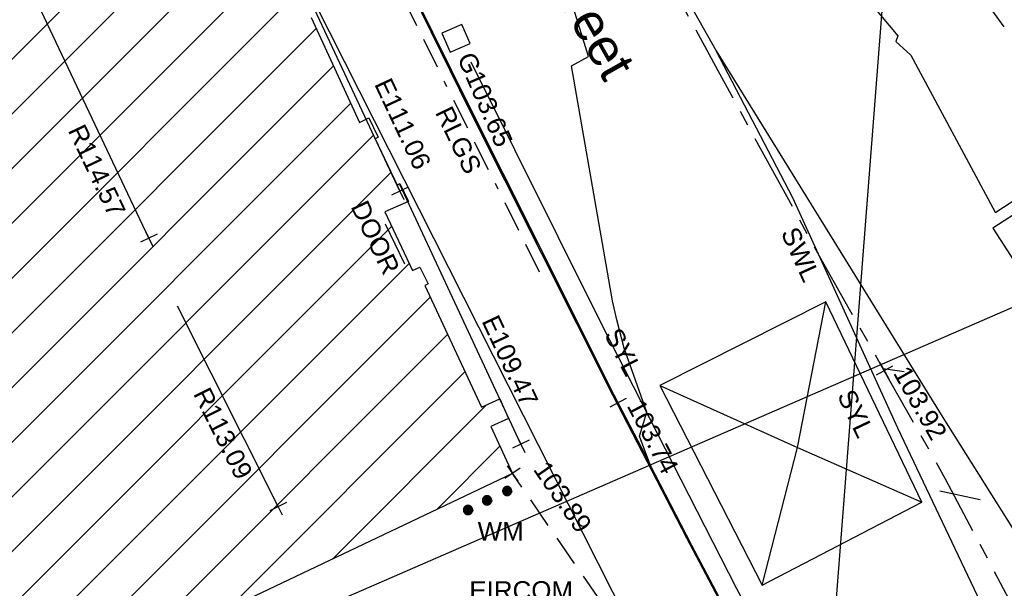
# Model space of a CAD drawing. Extents: x 635157 to 635442, y 694407 to 694910.
# Tile 59 of 103: x 635250 to 635265, y 694677 to 694686. Entities that reach past the tile are written whole.
import ezdxf

# ---------------------------------------------------------------- set-up
doc = ezdxf.new("R2010")
doc.units = 0
doc.header["$MEASUREMENT"] = 0
for name, pattern in [('BORDER', [1.75, 0.5, -0.25, 0.5, -0.25, 0, -0.25]), ('CENTER', [2, 1.25, -0.25, 0.25, -0.25]), ('DASHED', [0.75, 0.5, -0.25])]:
    doc.linetypes.add(name, pattern=pattern)
doc.layers.get('0').update_dxf_attribs({"color": 12, "linetype": 'CONTINUOUS'})
for name, color, linetype in [('BUILDING', 5, 'CONTINUOUS'), ('CONTOURS_MINOR', 132, 'CONTINUOUS'), ('DOOR', 7, 'CONTINUOUS'), ('DOOR_TXT', 7, 'CONTINUOUS'), ('EAVE', 3, 'CONTINUOUS'), ('EAVE_LVL', 3, 'CONTINUOUS'), ('EIRCOM_COVER_RMK', 3, 'CONTINUOUS'), ('FORM_LINE', 92, 'DASHED'), ('FORM_LINE_LVL', 92, 'CONTINUOUS'), ('GULLY', 151, 'CONTINUOUS'), ('GULLY_LVL', 151, 'CONTINUOUS'), ('HATCHING', 4, 'CONTINUOUS'), ('KERB_BOTTOM', 172, 'CONTINUOUS'), ('KERB_BOTTOM_LVL', 172, 'CONTINUOUS'), ('KERB_TOP', 2, 'CONTINUOUS'), ('MANHOLES', 12, 'CONTINUOUS'), ('MARKINGS_DOUBLE_YELLOW', 9, 'CONTINUOUS'), ('MARKINGS_WHITE_LINE', 9, 'CONTINUOUS'), ('MARKINGS_WHITE_LINE_TXT', 9, 'CONTINUOUS'), ('MARKINGS_YELLOW_LINE', 9, 'CONTINUOUS'), ('MARKINGS_YELLOW_LINE_TXT', 9, 'CONTINUOUS'), ('OVERHEAD_ELECTRIC', 1, 'OH_ELEC'), ('RAILINGS', 7, 'BORDER'), ('RAILINGS_TXT', 7, 'CONTINUOUS'), ('RIDGE', 6, 'CONTINUOUS'), ('RIDGE_LVL', 6, 'CONTINUOUS'), ('ROAD_CROWNLINE', 212, 'CENTER'), ('ROAD_CROWNLINE_LVL', 212, 'CONTINUOUS'), ('TEXT_RMK', 7, 'CONTINUOUS'), ('WATER_METER', 5, 'CONTINUOUS'), ('WATER_METER_TXT', 5, 'CONTINUOUS')]:
    doc.layers.add(name, color=color, linetype=linetype)
doc.styles.add('Arial', font='arial.ttf')
doc.linetypes.add('OH_ELEC', pattern='A,4,-0.4,["OE",Arial,S=0.36,R=0,X=0,Y=-0.18],-1.2', length=5.6)

# ---------------------------------------------------------------- blocks, each defined once
blk = doc.blocks.new('MH_CIR2')
at = {"color": 0, "linetype": 'ByBlock', "flags": 128}
for points in [[(0.5, 0), (0.475, 0.154), (0.404, 0.293), (0.293, 0.404), (0.154, 0.475), (0, 0.5), (-0.154, 0.475), (-0.293, 0.404), (-0.404, 0.293), (-0.475, 0.154), (-0.5, 0), (-0.475, -0.154), (-0.404, -0.293), (-0.293, -0.404), (-0.154, -0.475), (0, -0.5), (0.154, -0.475), (0.293, -0.404), (0.404, -0.293), (0.475, -0.154)], [(-0.499, -0.033), (0.033, 0.499)], [(-0.496, 0.06), (-0.06, 0.496)], [(-0.488, -0.111), (0.111, 0.488)], [(-0.467, -0.18), (0.18, 0.467)], [(-0.467, 0.179), (-0.179, 0.467)], [(-0.438, -0.241), (0.241, 0.438)], [(-0.403, -0.296), (0.296, 0.403)], [(-0.362, -0.345), (0.345, 0.362)], [(-0.315, -0.388), (0.388, 0.315)], [(-0.263, -0.425), (0.425, 0.263)], [(-0.204, -0.456), (0.456, 0.204)], [(-0.138, -0.48), (0.48, 0.138)], [(-0.064, -0.496), (0.496, 0.064)], [(0.5, 0), (0.475, -0.154)], [(0.022, -0.5), (0.5, -0.022)], [(0.128, -0.483), (0.483, -0.128)], [(0.305, -0.396), (0.396, -0.305)]]:
    blk.add_lwpolyline(points, dxfattribs=at)
blk = doc.blocks.new('SPOT')
at = {"color": 0, "linetype": 'ByBlock', "flags": 128}
for points in [[(-0.5, 0), (0.5, 0)], [(0, 0.5), (0, -0.5)]]:
    blk.add_lwpolyline(points, dxfattribs=at)

msp = doc.modelspace()

# ---------------------------------------------------------------- hatches: boundary and pattern name
at = {"layer": 'HATCHING'}
h = msp.add_hatch(dxfattribs=at)
h.set_pattern_fill('ANSI31', color=256, scale=5)
h.paths.add_polyline_path([(635248.349, 694698.27), (635246.716, 694701.645), (635246.773, 694701.674), (635246.628, 694701.969), (635246.508, 694701.913), (635245.908, 694703.094), (635245.675, 694702.976), (635244.42, 694705.509), (635244.114, 694706.175), (635244.064, 694706.155), (635243.08, 694707.037), (635242.68, 694707.898), (635242.573, 694709.194), (635242.622, 694709.22), (635242.242, 694709.954), (635242.105, 694709.901), (635241.673, 694710.778), (635241.779, 694710.831), (635241.711, 694710.958), (635241.665, 694710.931), (635241.253, 694711.718), (635241.332, 694711.772), (635240.351, 694713.772), (635240.127, 694714.186), (635240.089, 694714.167), (635240.035, 694714.282), (635240.097, 694714.338), (635239.937, 694714.652), (635239.863, 694714.638), (635239.694, 694714.995), (635238.967, 694716.654), (635239.04, 694716.703), (635238.746, 694717.301), (635238.694, 694717.476), (635238.654, 694717.463), (635238.015, 694718.897), (635238.06, 694718.921), (635237.577, 694720.022), (635237.536, 694720.005), (635236.592, 694722.235), (635236.542, 694722.216), (635236.172, 694723.098), (635236.178, 694723.179), (635235.019, 694725.669), (635229.287, 694722.576), (635229.175, 694722.366), (635217.011, 694718.767), (635216.325, 694719.051), (635214.705, 694732.399), (635213.084, 694738.616), (635197.756, 694735.699), (635224.235, 694664.431), (635250.801, 694675.383), (635257.488, 694678.565), (635257.139, 694679.325), (635257.425, 694679.454), (635257.349, 694679.626), (635257.283, 694679.767), (635256.989, 694679.633), (635256.07, 694681.604), (635256.128, 694681.629), (635255.989, 694681.898), (635255.871, 694681.844), (635255.423, 694682.79), (635255.797, 694682.953), (635255.662, 694683.243), (635255.623, 694683.221), (635255.534, 694683.412), (635255.269, 694683.974), (635255.27, 694683.975), (635255.122, 694684.29), (635255.018, 694684.239), (635254.234, 694685.935), (635254.328, 694685.985), (635253.533, 694687.68), (635253.504, 694687.739), (635253.496, 694687.734), (635253.313, 694688.116), (635253.163, 694688.412), (635253.129, 694688.393), (635252.744, 694689.24), (635251.913, 694690.884), (635251.859, 694690.854), (635251.393, 694691.853), (635251.417, 694691.865), (635251.253, 694692.19), (635251.243, 694692.185), (635250.69, 694693.243), (635249.9, 694694.878), (635250.038, 694694.959), (635249.874, 694695.275), (635249.813, 694695.236), (635249.026, 694696.849)])
h.paths.add_polyline_path([(635216.049, 694717.938), (635217.764, 694717.938), (635217.764, 694718.397), (635216.049, 694718.397)], flags=24)
h.paths.add_polyline_path([(635224.807, 694721.301), (635226.455, 694721.772), (635226.329, 694722.214), (635224.681, 694721.742)], flags=25)
h.paths.add_polyline_path([(635256.879, 694681.062), (635257.604, 694679.509), (635258.02, 694679.703), (635257.295, 694681.257)], flags=9)
h.paths.add_polyline_path([(635255.143, 694684.894), (635255.871, 694683.341), (635256.287, 694683.536), (635255.559, 694685.089)], flags=25)
h.paths.add_polyline_path([(635250.373, 694694.4), (635251.129, 694692.861), (635251.542, 694693.064), (635250.785, 694694.603)], flags=25)
h.paths.add_polyline_path([(635240.295, 694714.687), (635241.051, 694713.148), (635241.464, 694713.35), (635240.708, 694714.89)], flags=25)
h.paths.add_polyline_path([(635235.593, 694725.111), (635236.281, 694723.543), (635236.695, 694723.725), (635236.007, 694725.292)], flags=25)
h.paths.add_polyline_path([(635244.947, 694705.334), (635245.702, 694703.795), (635246.115, 694703.997), (635245.36, 694705.536)], flags=25)
h.paths.add_polyline_path([(635209.655, 694735.835), (635209.878, 694734.112), (635210.334, 694734.171), (635210.111, 694735.894)], flags=24)
h.paths.add_polyline_path([(635211.597, 694721.629), (635211.821, 694719.906), (635212.276, 694719.965), (635212.053, 694721.688)], flags=24)
h.paths.add_polyline_path([(635218.892, 694719.024), (635219.665, 694717.468), (635220.076, 694717.672), (635219.303, 694719.229)], flags=24)
h.paths.add_polyline_path([(635227.126, 694718.252), (635228.784, 694718.773), (635228.646, 694719.212), (635226.988, 694718.691)], flags=24)
h.paths.add_polyline_path([(635232.012, 694721.747), (635232.748, 694720.172), (635233.164, 694720.367), (635232.429, 694721.941)], flags=24)
h.paths.add_polyline_path([(635240.432, 694703.82), (635241.167, 694702.245), (635241.583, 694702.44), (635240.848, 694704.015)], flags=24)
h.paths.add_polyline_path([(635242.444, 694700.609), (635243.188, 694699.039), (635243.603, 694699.235), (635242.859, 694700.806)], flags=24)
h.paths.add_polyline_path([(635250.189, 694684.144), (635250.933, 694682.573), (635251.348, 694682.77), (635250.604, 694684.34)], flags=24)
h.paths.add_polyline_path([(635252.214, 694679.884), (635252.993, 694678.331), (635253.404, 694678.538), (635252.624, 694680.091)], flags=24)
h.paths.add_polyline_path([(635248.499, 694694.474), (635249.54, 694694.474), (635249.54, 694694.939), (635248.499, 694694.939)], flags=24)
h.paths.add_polyline_path([(635242.614, 694702.495), (635244.844, 694702.495), (635244.844, 694702.96), (635242.614, 694702.96)], flags=24)
h.paths.add_polyline_path([(635241.563, 694704.865), (635243.792, 694704.865), (635243.792, 694705.33), (635241.563, 694705.33)], flags=24)
h.paths.add_polyline_path([(635242.072, 694703.702), (635244.323, 694703.702), (635244.323, 694704.162), (635242.072, 694704.162)], flags=24)
h.paths.add_polyline_path([(635249.604, 694696.446), (635250.226, 694695.152), (635250.64, 694695.351), (635250.018, 694696.645)], flags=25)
h.paths.add_polyline_path([(635248.81, 694692.202), (635250.574, 694692.202), (635250.574, 694692.667), (635248.81, 694692.667)], flags=24)
h.paths.add_polyline_path([(635248.813, 694692.54), (635249.545, 694692.54), (635249.545, 694692.99), (635248.813, 694692.99)], flags=24)
h.paths.add_polyline_path([(635239.111, 694713.727), (635239.843, 694713.727), (635239.843, 694714.177), (635239.111, 694714.177)], flags=24)
h.paths.add_polyline_path([(635245.936, 694700.066), (635246.522, 694698.781), (635246.946, 694698.974), (635246.359, 694700.259)], flags=24)
h.paths.add_polyline_path([(635235.278, 694723.243), (635235.898, 694721.973), (635236.316, 694722.178), (635235.697, 694723.447)], flags=24)
h.paths.add_polyline_path([(635236.631, 694720.127), (635237.191, 694718.831), (635237.619, 694719.016), (635237.058, 694720.312)], flags=24)
h.paths.add_polyline_path([(635238.24, 694716.763), (635238.825, 694715.478), (635239.249, 694715.67), (635238.663, 694716.956)], flags=24)
h.paths.add_polyline_path([(635240.682, 694711.439), (635241.359, 694710.199), (635241.768, 694710.422), (635241.091, 694711.662)], flags=24)
h.paths.add_polyline_path([(635241.876, 694708.008), (635242.528, 694706.755), (635242.941, 694706.97), (635242.289, 694708.223)], flags=24)
h.paths.add_polyline_path([(635249.164, 694694.261), (635249.779, 694692.989), (635250.198, 694693.192), (635249.583, 694694.464)], flags=24)
h.paths.add_polyline_path([(635250.635, 694692.032), (635251.225, 694690.749), (635251.648, 694690.943), (635251.058, 694692.226)], flags=24)
h.paths.add_polyline_path([(635252.783, 694687.411), (635253.384, 694686.133), (635253.806, 694686.331), (635253.204, 694687.609)], flags=24)
h.paths.add_polyline_path([(635254.76, 694682.914), (635255.369, 694681.639), (635255.789, 694681.84), (635255.18, 694683.114)], flags=24)
h.paths.add_polyline_path([(635251.055, 694694.155), (635251.934, 694692.389), (635252.351, 694692.596), (635251.472, 694694.363)], flags=25)

# ---------------------------------------------------------------- linework, layer by layer
at = {"layer": 'BUILDING', "flags": 128}
msp.add_lwpolyline([(635254.234, 694685.935), (635255.018, 694684.239), (635255.168, 694684.312), (635255.318, 694683.998), (635255.269, 694683.974), (635255.624, 694683.221), (635255.67, 694683.248), (635255.807, 694682.957), (635255.423, 694682.79), (635255.871, 694681.844), (635255.989, 694681.898), (635256.128, 694681.629), (635256.07, 694681.604), (635256.989, 694679.633), (635257.286, 694679.768), (635257.425, 694679.454), (635257.139, 694679.325), (635257.488, 694678.565), (635250.801, 694675.383)], dxfattribs=at)
at = {"layer": 'CONTOURS_MINOR', "flags": 128}
for points in [[(635255.567, 694686.949), (635256.335, 694685.392), (635256.801, 694684.458), (635257.897, 694682.284), (635259.126, 694679.835), (635259.708, 694678.718), (635259.542, 694679.164), (635259.66, 694679.552), (635259.295, 694680.591), (635259.176, 694681.048), (635259.108, 694681.353), (635258.444, 694685.154), (635258.72, 694685.304), (635257.981, 694687.691)], [(635262.407, 694687.208), (635263.722, 694685.64), (635263.689, 694685.548), (635263.93, 694685.325), (635265.294, 694682.787), (635265.305, 694682.788), (635265.786, 694683.1)]]:
    msp.add_lwpolyline(points, dxfattribs=at)
at = {"layer": 'DOOR', "flags": 128}
msp.add_lwpolyline([(635255.749, 694681.949), (635255.438, 694682.594)], dxfattribs=at)
at = {"layer": 'EAVE', "flags": 128}
for points in [[(635255.668, 694683.126), (635251.259, 694692.533)], [(635257.624, 694679.036), (635255.671, 694683.224)]]:
    msp.add_lwpolyline(points, dxfattribs=at)
at = {"layer": 'FORM_LINE', "flags": 128}
msp.add_lwpolyline([(635259.347, 694675.873), (635257.488, 694678.565)], dxfattribs=at)
at = {"layer": 'GULLY', "flags": 128}
msp.add_lwpolyline([(635256.673, 694685.82), (635256.348, 694685.679), (635256.48, 694685.374), (635256.805, 694685.515)], close=True, dxfattribs=at)
at = {"layer": 'KERB_BOTTOM', "flags": 128}
msp.add_lwpolyline([(635261.761, 694674.802), (635260.391, 694677.401), (635259.196, 694679.704), (635259.128, 694679.836), (635257.861, 694682.374), (635256.813, 694684.464), (635255.6, 694686.913), (635254.753, 694688.662), (635254.7, 694688.771), (635253.631, 694690.927), (635252.421, 694693.508), (635251.55, 694695.324), (635251.479, 694695.435), (635250.836, 694696.856), (635250.455, 694697.69), (635250.352, 694697.916), (635249.503, 694699.729)], dxfattribs=at)
at = {"layer": 'KERB_TOP', "flags": 128}
msp.add_lwpolyline([(635261.592, 694675.086), (635260.308, 694677.516), (635259.11, 694679.827), (635257.961, 694682.124), (635256.79, 694684.452), (635255.558, 694686.959), (635254.678, 694688.734), (635253.45, 694691.253), (635252.386, 694693.533), (635251.768, 694694.802), (635251.452, 694695.476), (635250.825, 694696.846), (635250.244, 694698.033), (635249.499, 694699.707)], dxfattribs=at)
at = {"layer": 'MANHOLES', "flags": 128}
msp.add_lwpolyline([(635265.788, 694682.873), (635265.254, 694682.528), (635265.599, 694681.994), (635266.133, 694682.339)], close=True, dxfattribs=at)
at = {"layer": 'MARKINGS_DOUBLE_YELLOW', "flags": 128}
for points in [[(635257.521, 694697.412), (635259.07, 694694.825), (635260.589, 694692.675), (635261.59, 694691.172), (635263.511, 694688.44), (635265.432, 694685.783)], [(635263.232, 694672.778), (635261.119, 694676.699), (635258.933, 694680.972), (635256.824, 694685.21)]]:
    msp.add_lwpolyline(points, dxfattribs=at)
at = {"layer": 'MARKINGS_WHITE_LINE', "flags": 128}
for points in [[(635253.024, 694693.432), (635255.752, 694694.741), (635257.879, 694690.731), (635258.937, 694688.661), (635260.783, 694685.395), (635264.445, 694679.469), (635268.403, 694673.187), (635272.221, 694667.031), (635273.847, 694663.964), (635275.129, 694661.02), (635276.051, 694658.687), (635276.967, 694656.364), (635277.691, 694654.262)], [(635273.308, 694653.937), (635272.178, 694657.797), (635270.364, 694663.339), (635268.999, 694667.31), (635267.287, 694671.442), (635265.627, 694675.283), (635263.719, 694679.297), (635262.024, 694683.018), (635260.783, 694685.395)], [(635263.482, 694680.258), (635263.82, 694680.211)], [(635264.401, 694678.283), (635265.053, 694678.145)]]:
    msp.add_lwpolyline(points, dxfattribs=at)
at = {"layer": 'MARKINGS_YELLOW_LINE', "flags": 128}
msp.add_lwpolyline([(635259.872, 694679.986), (635261.525, 694676.756), (635264.106, 694678.099), (635262.558, 694681.34)], close=True, dxfattribs=at)
for points in [[(635259.872, 694679.986), (635262.1, 694678.981), (635262.558, 694681.34)], [(635261.525, 694676.756), (635262.1, 694678.981), (635264.106, 694678.099)]]:
    msp.add_lwpolyline(points, dxfattribs=at)
at = {"layer": 'OVERHEAD_ELECTRIC', "flags": 128}
for points in [[(635262.249, 694670.445), (635251.158, 694692.378)], [(635263.885, 694691.526), (635262.249, 694670.445), (635273.812, 694678.059)], [(635269.972, 694683.158), (635249.939, 694674.444)]]:
    msp.add_lwpolyline(points, dxfattribs=at)
at = {"layer": 'RAILINGS', "flags": 128}
msp.add_lwpolyline([(635257.928, 694681.818), (635256.4, 694684.874), (635254.726, 694688.278)], dxfattribs=at)
at = {"layer": 'RIDGE', "flags": 128}
for points in [[(635251.612, 694682.367), (635242.913, 694700.726)], [(635253.7, 694678.028), (635252.073, 694681.268)]]:
    msp.add_lwpolyline(points, dxfattribs=at)
at = {"layer": 'ROAD_CROWNLINE', "flags": 128}
msp.add_lwpolyline([(635208.377, 694510.287), (635209.251, 694512.043), (635212.776, 694519.122), (635213.725, 694520.987), (635217.286, 694527.988), (635218.211, 694529.923), (635220.702, 694535.13), (635222.605, 694538.906), (635223.296, 694540.277), (635225.702, 694544.963), (635227.106, 694547.835), (635227.507, 694548.654), (635230.605, 694555.004), (635231.452, 694556.841), (635233.354, 694560.963), (635234.864, 694564.144), (635235.603, 694565.937), (635236.246, 694567.497), (635238.36, 694572.691), (635239.392, 694575.191), (635240.419, 694577.678), (635241.252, 694579.588), (635241.862, 694581.066), (635242.659, 694582.679), (635243.213, 694583.841), (635243.495, 694584.302), (635244.49, 694585.923), (635245.884, 694587.916), (635247.239, 694589.688), (635249.082, 694591.752), (635249.547, 694592.232), (635250.808, 694593.534), (635252.661, 694595.279), (635254.134, 694596.652), (635256.582, 694598.607), (635256.975, 694598.908), (635257.609, 694599.394), (635259.676, 694600.972), (635262.32, 694603.053), (635263.44, 694604.076), (635264.701, 694605.245), (635265.511, 694605.995), (635267.441, 694608.144), (635269.459, 694611.066), (635270.213, 694613.404), (635271.44, 694617.213), (635273.19, 694622.95), (635274.102, 694625.938), (635275.891, 694632.577), (635276.999, 694636.688), (635277.708, 694640.634), (635277.757, 694642.366), (635277.828, 694644.894), (635277.33, 694648.84), (635276.759, 694652.287), (635276.118, 694654.537), (635275.058, 694657.126), (635273.509, 694661.281), (635272.86, 694662.552), (635270.656, 694666.871), (635268.228, 694671.413), (635267.526, 694672.727), (635264.492, 694678.474), (635263.501, 694680.225), (635262.453, 694682.075), (635260.815, 694685.072), (635258.681, 694688.986), (635257.457, 694691.232), (635255.686, 694694.709), (635254.754, 694696.556), (635254.043, 694697.845), (635253.774, 694698.332), (635250.553, 694704.954), (635249.649, 694706.827), (635248.888, 694708.404), (635247.754, 694710.647), (635246.43, 694713.507), (635245.407, 694715.88), (635244.851, 694717.169), (635242.923, 694721.975), (635241.656, 694725.149), (635240.807, 694727.274), (635239.14, 694731.557), (635238.05, 694734.476), (635237.379, 694736.272), (635235.332, 694741.579), (635234.481, 694743.817), (635233.266, 694747.012), (635231.477, 694751.737), (635231.031, 694753.2), (635230.2, 694755.929), (635229.491, 694758.667), (635229.173, 694760.951), (635228.939, 694762.95), (635228.835, 694763.843), (635228.641, 694766.549), (635228.707, 694768.9), (635229.102, 694772.917), (635229.123, 694773.127), (635230.092, 694782.829), (635230.095, 694782.868), (635230.842, 694791.426), (635230.973, 694792.829), (635231.52, 694798.674), (635231.927, 694802.783), (635232.274, 694806.294), (635232.879, 694812.738), (635233.034, 694814.384), (635233.404, 694819.306), (635233.676, 694822.706), (635234.4, 694831.767), (635234.49, 694832.672), (635235.482, 694842.623), (635235.67, 694844.508), (635236.722, 694852.545), (635237.254, 694856.606), (635238.343, 694862.409), (635238.76, 694864.632), (635240.012, 694872.268), (635240.139, 694873.039), (635241.254, 694882.19), (635241.4, 694883.387), (635242.644, 694892.093)], dxfattribs=at)

# ---------------------------------------------------------------- block references
at = {"layer": 'EAVE_LVL', "xscale": 0.3, "yscale": 0.3, "zscale": 0.3}
for p, rotation in [((635255.668, 694683.126), 295.112183), ((635257.624, 694679.036), 295.00116)]:
    msp.add_blockref('SPOT', p, dxfattribs=dict(at, rotation=rotation))
at = {"layer": 'FORM_LINE_LVL', "xscale": 0.3, "yscale": 0.3, "zscale": 0.3, "rotation": 304.627594}
msp.add_blockref('SPOT', (635257.488, 694678.565), dxfattribs=at)
at = {"layer": 'KERB_BOTTOM_LVL', "xscale": 0.3, "yscale": 0.3, "zscale": 0.3, "rotation": 297.415131}
msp.add_blockref('SPOT', (635259.196, 694679.704), dxfattribs=at)
at = {"layer": 'RIDGE_LVL', "xscale": 0.3, "yscale": 0.3, "zscale": 0.3}
for p, rotation in [((635251.612, 694682.367), 295.352875), ((635253.7, 694678.028), 296.664001)]:
    msp.add_blockref('SPOT', p, dxfattribs=dict(at, rotation=rotation))
at = {"layer": 'ROAD_CROWNLINE_LVL', "xscale": 0.3, "yscale": 0.3, "zscale": 0.3, "rotation": 299.512726}
msp.add_blockref('SPOT', (635263.501, 694680.225), dxfattribs=at)
at = {"layer": 'WATER_METER', "xscale": 0.15, "yscale": 0.15, "zscale": 0.15}
for p in [(635257.403, 694678.28), (635257.078, 694678.128), (635256.771, 694677.974)]:
    msp.add_blockref('MH_CIR2', p, dxfattribs=at)

# ---------------------------------------------------------------- texts
at = {"layer": 'DOOR_TXT', "style": 'Arial'}
msp.add_text('DOOR', height=0.3, rotation=295.5407, dxfattribs=at).set_placement((635254.868, 694682.879))
at = {"layer": 'EAVE_LVL', "style": 'Arial'}
for s, rotation, p in [('E111.06', 295.1122, (635255.25, 694684.859)), ('E109.47', 295.0012, (635256.985, 694681.028))]:
    msp.add_text(s, height=0.3, rotation=rotation, dxfattribs=at).set_placement(p)
at = {"layer": 'EIRCOM_COVER_RMK', "style": 'Arial'}
msp.add_text('EIRCOM', height=0.3, dxfattribs=at).set_placement((635256.792, 694676.522))
at = {"layer": 'FORM_LINE_LVL', "style": 'Arial'}
msp.add_text('103.89', height=0.3, rotation=304.6276, dxfattribs=at).set_placement((635257.815, 694678.628))
at = {"layer": 'GULLY_LVL', "style": 'Arial'}
msp.add_text('G103.65', height=0.3, rotation=293.4023, dxfattribs=at).set_placement((635256.591, 694685.286))
at = {"layer": 'KERB_BOTTOM_LVL', "style": 'Arial'}
msp.add_text('103.74', height=0.3, rotation=297.4151, dxfattribs=at).set_placement((635259.331, 694679.661))
at = {"layer": 'MARKINGS_WHITE_LINE_TXT', "style": 'Arial'}
msp.add_text('SWL', height=0.3, rotation=294.4904, dxfattribs=at).set_placement((635261.823, 694682.456))
at = {"layer": 'MARKINGS_YELLOW_LINE_TXT', "style": 'Arial'}
for rotation, p in [(297.1018, (635258.966, 694680.812)), (295.5305, (635262.733, 694679.826))]:
    msp.add_text('SYL', height=0.3, rotation=rotation, dxfattribs=at).set_placement(p)
at = {"layer": 'RAILINGS_TXT', "style": 'Arial'}
msp.add_text('RLGS', height=0.3, rotation=295.9918, dxfattribs=at).set_placement((635256.233, 694684.4))
at = {"layer": 'RIDGE_LVL', "style": 'Arial'}
for s, rotation, p in [('R114.57', 295.3529, (635250.296, 694684.11)), ('R113.09', 296.664, (635252.321, 694679.853))]:
    msp.add_text(s, height=0.3, rotation=rotation, dxfattribs=at).set_placement(p)
at = {"layer": 'ROAD_CROWNLINE_LVL', "style": 'Arial'}
msp.add_text('103.92', height=0.3, rotation=299.5127, dxfattribs=at).set_placement((635263.637, 694680.187))
at = {"layer": 'TEXT_RMK', "style": 'Arial'}
msp.add_text('R445 Main Street', height=0.6, rotation=-60.5303, dxfattribs=at).set_placement((635255.773, 694690.55))
at = {"layer": 'WATER_METER_TXT', "style": 'Arial'}
msp.add_text('WM', height=0.3, dxfattribs=at).set_placement((635256.926, 694677.479))

doc.saveas('drawing.dxf')
